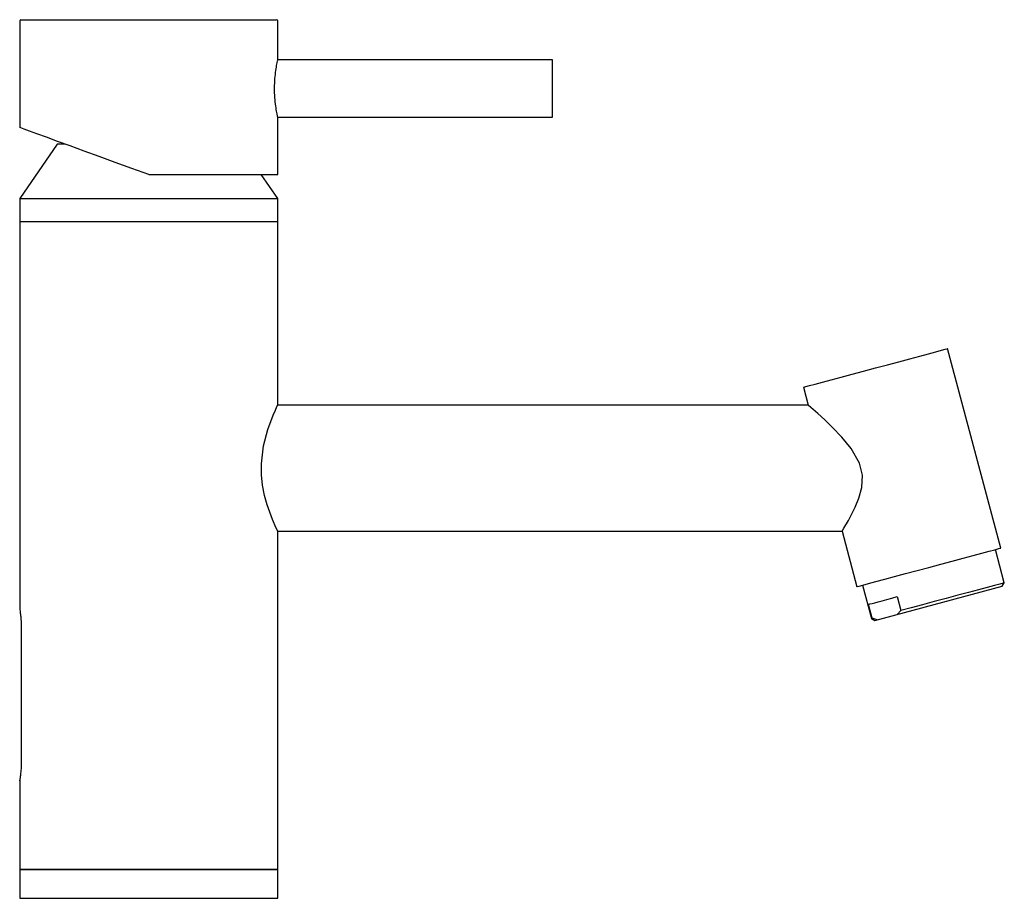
# Model space of a CAD drawing. Header units: millimetres. Extents: x 4201.762 to 4201.934, y 1913.656 to 1913.809.
import ezdxf

# ---------------------------------------------------------------- set-up
doc = ezdxf.new("R2010")
doc.units = ezdxf.units.MM
doc.layers.add('SANINDUSA', color=3, linetype='Continuous')

msp = doc.modelspace()

# ---------------------------------------------------------------- linework, layer by layer
at = {"layer": 'SANINDUSA'}
for p, q in [((4201.7626, 1913.80884), (4201.8072, 1913.80884)), ((4201.7624, 1913.80864), (4201.7624, 1913.79003)), ((4201.8074, 1913.80284), (4201.8074, 1913.80864)), ((4201.8074, 1913.80184), (4201.8074, 1913.80284)), ((4201.8553, 1913.80184), (4201.8074, 1913.80184)), ((4201.8553, 1913.79329), (4201.8553, 1913.80184)), ((4201.8074, 1913.79184), (4201.8553, 1913.79184)), ((4201.8074, 1913.78184), (4201.8074, 1913.79184)), ((4201.8553, 1913.79184), (4201.8553, 1913.79329)), ((4201.7689, 1913.78714), (4201.7624, 1913.77764)), ((4201.77033, 1913.78714), (4201.7689, 1913.78714)), ((4201.7849, 1913.78184), (4201.8074, 1913.78184)), ((4201.8074, 1913.77764), (4201.80452, 1913.78184)), ((4201.7624, 1913.77764), (4201.7624, 1913.77364)), ((4201.7624, 1913.77764), (4201.7849, 1913.77764)), ((4201.7849, 1913.77764), (4201.8074, 1913.77764)), ((4201.8074, 1913.77364), (4201.8074, 1913.77764)), ((4201.7624, 1913.77364), (4201.7624, 1913.70614)), ((4201.7624, 1913.77364), (4201.8074, 1913.77364)), ((4201.8074, 1913.74164), (4201.8074, 1913.77364)), ((4201.9335, 1913.71671), (4201.92418, 1913.75149)), ((4201.89907, 1913.74476), (4201.8999, 1913.74164)), ((4201.8999, 1913.74164), (4201.8074, 1913.74164)), ((4201.8074, 1913.71964), (4201.90579, 1913.71964)), ((4201.8074, 1913.66064), (4201.8074, 1913.71964)), ((4201.90579, 1913.71964), (4201.90838, 1913.70998)), ((4201.93408, 1913.71066), (4201.93253, 1913.71645)), ((4201.90935, 1913.71024), (4201.9109, 1913.70445)), ((4201.91151, 1913.70409), (4201.93373, 1913.71005)), ((4201.93373, 1913.71005), (4201.93408, 1913.71066)), ((4201.91541, 1913.70824), (4201.91606, 1913.70583)), ((4201.91105, 1913.70449), (4201.9104, 1913.7069)), ((4201.91606, 1913.70583), (4201.91543, 1913.70514)), ((4201.91105, 1913.70449), (4201.9109, 1913.70445)), ((4201.9109, 1913.70445), (4201.91151, 1913.70409)), ((4201.91193, 1913.7042), (4201.91105, 1913.70449)), ((4201.76267, 1913.70264), (4201.76267, 1913.67964)), ((4201.7624, 1913.67614), (4201.7624, 1913.66064)), ((4201.7624, 1913.66064), (4201.7624, 1913.65564)), ((4201.80597, 1913.66064), (4201.7624, 1913.66064)), ((4201.7624, 1913.66064), (4201.8074, 1913.66064)), ((4201.8074, 1913.66064), (4201.80597, 1913.66064)), ((4201.8074, 1913.65564), (4201.8074, 1913.66064)), ((4201.7624, 1913.65564), (4201.80597, 1913.65564)), ((4201.80597, 1913.65564), (4201.8074, 1913.65564))]:
    msp.add_line(p, q, dxfattribs=at)
at = {"layer": 'SANINDUSA', "flags": 128}
for points in [[(4201.7849, 1913.78184), (4201.78196, 1913.78291), (4201.77907, 1913.78396), (4201.77628, 1913.78498), (4201.77365, 1913.78594), (4201.7712, 1913.78683), (4201.76899, 1913.78763), (4201.76704, 1913.78834), (4201.76541, 1913.78894), (4201.76411, 1913.78941), (4201.76316, 1913.78975), (4201.76259, 1913.78996), (4201.7624, 1913.79003)], [(4201.89907, 1913.74476), (4201.89911, 1913.74477), (4201.89945, 1913.74486), (4201.90012, 1913.74504), (4201.90111, 1913.7453), (4201.90238, 1913.74565), (4201.90391, 1913.74605), (4201.90565, 1913.74652), (4201.90755, 1913.74703), (4201.90956, 1913.74757), (4201.91162, 1913.74812), (4201.91369, 1913.74867), (4201.9157, 1913.74921), (4201.9176, 1913.74972), (4201.91934, 1913.75019), (4201.92086, 1913.7506), (4201.92214, 1913.75094), (4201.92312, 1913.7512), (4201.9238, 1913.75138), (4201.92414, 1913.75147), (4201.92418, 1913.75149)], [(4201.8074, 1913.71964), (4201.80713, 1913.72019), (4201.80645, 1913.72172), (4201.80554, 1913.72424), (4201.8051, 1913.72586), (4201.80474, 1913.72771), (4201.80456, 1913.72949), (4201.80454, 1913.73138), (4201.80491, 1913.73456), (4201.80566, 1913.73741), (4201.80659, 1913.73987), (4201.80698, 1913.74076), (4201.80726, 1913.74137), (4201.8074, 1913.74164), (4201.8074, 1913.74164)], [(4201.9058, 1913.71966), (4201.9058, 1913.71965), (4201.90611, 1913.72017), (4201.9069, 1913.72153), (4201.90807, 1913.72383), (4201.90872, 1913.72543), (4201.90923, 1913.72729), (4201.90935, 1913.7294), (4201.90884, 1913.73152), (4201.90738, 1913.73407), (4201.90577, 1913.73604), (4201.90406, 1913.73782), (4201.90277, 1913.73906), (4201.90158, 1913.74015), (4201.90036, 1913.74124), (4201.8999, 1913.74164), (4201.8999, 1913.74164)], [(4201.90838, 1913.70998), (4201.90843, 1913.70999), (4201.90877, 1913.71009), (4201.90944, 1913.71027), (4201.91043, 1913.71053), (4201.9117, 1913.71087), (4201.91323, 1913.71128), (4201.91496, 1913.71175), (4201.91686, 1913.71225), (4201.91887, 1913.71279), (4201.92094, 1913.71335), (4201.92301, 1913.7139), (4201.92502, 1913.71444), (4201.92692, 1913.71495), (4201.92865, 1913.71541), (4201.93018, 1913.71582), (4201.93145, 1913.71616), (4201.93244, 1913.71643), (4201.93311, 1913.71661), (4201.93345, 1913.7167), (4201.9335, 1913.71671)], [(4201.93408, 1913.71066), (4201.93408, 1913.71066), (4201.93386, 1913.7106), (4201.93328, 1913.71044), (4201.93235, 1913.71019), (4201.93111, 1913.70986), (4201.9296, 1913.70946), (4201.92786, 1913.70899), (4201.92596, 1913.70848), (4201.92394, 1913.70794), (4201.92187, 1913.70739), (4201.91983, 1913.70684), (4201.91787, 1913.70631), (4201.91606, 1913.70583)], [(4201.9104, 1913.7069), (4201.91065, 1913.70697), (4201.91102, 1913.70707), (4201.9115, 1913.70719), (4201.91209, 1913.70735), (4201.91279, 1913.70754), (4201.91358, 1913.70775), (4201.91445, 1913.70799), (4201.91541, 1913.70824)]]:
    msp.add_lwpolyline(points, dxfattribs=at)
at = {"layer": 'SANINDUSA'}
for centre, start, end in [((4201.7626, 1913.80864), 90, 180), ((4201.8072, 1913.80864), 0, 90)]:
    msp.add_arc(centre, 0.0002, start, end, dxfattribs=at)
for points, knots in [([(4201.8074, 1913.79184), (4201.80738, 1913.7919), (4201.80736, 1913.79201), (4201.80719, 1913.79284), (4201.80699, 1913.79409), (4201.80684, 1913.79567), (4201.80682, 1913.79737), (4201.80692, 1913.79899), (4201.80711, 1913.80038), (4201.80729, 1913.80137), (4201.8074, 1913.80186), (4201.80738, 1913.80179), (4201.80738, 1913.80178)], [0, 0, 0, 0, 0.105596, 0.211131, 0.318232, 0.426534, 0.533084, 0.637644, 0.743082, 0.850869, 0.958872, 1, 1, 1, 1]), ([(4201.7624, 1913.70614), (4201.7624, 1913.70611), (4201.76241, 1913.70603), (4201.7625, 1913.70543), (4201.76259, 1913.70455), (4201.76266, 1913.70357), (4201.76267, 1913.70291), (4201.76267, 1913.70264)], [0, 0, 0, 0, 0.212937, 0.425814, 0.640274, 0.855854, 1, 1, 1, 1]), ([(4201.76267, 1913.67964), (4201.76266, 1913.67925), (4201.76265, 1913.67847), (4201.76256, 1913.67743), (4201.76247, 1913.67663), (4201.76241, 1913.67623), (4201.76239, 1913.6761), (4201.7624, 1913.67621), (4201.76241, 1913.67625)], [0, 0, 0, 0, 0.189933, 0.379811, 0.571138, 0.763438, 0.892042, 1, 1, 1, 1])]:
    msp.add_open_spline(points, degree=3, knots=knots, dxfattribs=at)

doc.saveas('drawing.dxf')
